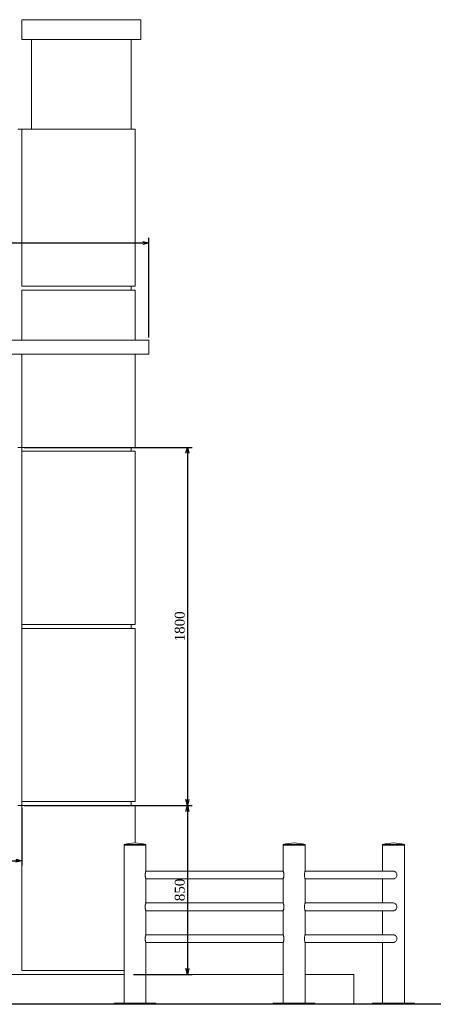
# Model space of a CAD drawing. Header units: millimetres. Extents: x -40905 to 48254, y -76282 to -42687.
# Tile 23 of 23: x 41660 to 43740, y -47637 to -42687. Entities that reach past the tile are written whole.
import ezdxf

# ---------------------------------------------------------------- set-up
doc = ezdxf.new("R2010")
doc.units = ezdxf.units.MM
doc.styles.get("Standard").update_dxf_attribs({"font": 'times.ttf'})
doc.dimstyles.new('ISO-25', dxfattribs={"dimscale": 50, "dimtxt": 2.5, "dimasz": 1.5, "dimexe": 1.25, "dimexo": 0.625, "dimtad": 1, "dimdec": 0, "dimtxsty": 'Standard', "dimblk": 'OPEN30', "dimcen": 2.5, "dimadec": 0, "dimazin": 0, "dimtfac": 1, "dimtdec": 0, "dimtmove": 0, "dimatfit": 3, "dimldrblk": 'OPEN30', "dimfxl": 1, "dimarcsym": 0})

# ---------------------------------------------------------------- blocks, each defined once
blk = doc.blocks.new('A$C58DC4B83')
at = {"color": 0, "linetype": 'Continuous', "lineweight": 0, "extrusion": (0, 1, 0)}
for p, q in [((-13556.6, -19834.3), (-13556.6, -19734.3)), ((-12956.6, -19734.3), (-13556.6, -19734.3)), ((-12956.6, -19834.3), (-12956.6, -19734.3)), ((-13556.6, -19834.3), (-12956.6, -19834.3)), ((-13506.6, -19834.3), (-13506.6, -20284.3)), ((-13006.6, -19834.3), (-13006.6, -20284.3)), ((-13576.6, -20284.3), (-13556.6, -20284.3)), ((-13556.6, -20284.3), (-12986.6, -20284.3)), ((-13556.6, -20284.3), (-13556.6, -21074.3)), ((-12986.6, -20284.3), (-12986.6, -21074.3)), ((-13556.6, -21074.3), (-12986.6, -21074.3)), ((-13006.6, -21094.3), (-13006.6, -21074.3)), ((-13556.6, -21094.3), (-13556.6, -21345.1)), ((-12986.6, -21094.3), (-13556.6, -21094.3)), ((-12986.6, -21094.3), (-12986.6, -21345.1)), ((-15683.9, -21345.1), (-12916.6, -21345.1)), ((-12916.6, -21345.1), (-12916.6, -21415.1)), ((-12916.6, -21415.1), (-15683.9, -21415.1)), ((-13556.6, -21415.1), (-13556.6, -21884.3)), ((-12986.6, -21415.1), (-12986.6, -21884.3)), ((-13556.6, -21884.3), (-13576.6, -21884.3)), ((-13556.6, -21884.3), (-12986.6, -21884.3)), ((-13556.6, -21904.3), (-13556.6, -21884.3)), ((-12986.6, -21904.3), (-13556.6, -21904.3)), ((-13556.6, -21904.3), (-13556.6, -22774.3)), ((-13006.6, -21904.3), (-13006.6, -21884.3)), ((-12986.6, -21904.3), (-12986.6, -22774.3)), ((-13556.6, -22774.3), (-12986.6, -22774.3)), ((-13556.6, -22794.3), (-13556.6, -22774.3)), ((-12986.6, -22794.3), (-13556.6, -22794.3)), ((-13556.6, -22794.3), (-13556.6, -23664.3)), ((-13006.6, -22794.3), (-13006.6, -22774.3)), ((-12986.6, -22794.3), (-12986.6, -23664.3)), ((-13576.6, -23684.3), (-13556.6, -23684.3)), ((-13556.6, -23664.3), (-12986.6, -23664.3)), ((-13556.6, -23684.3), (-13556.6, -23664.3)), ((-13556.6, -23684.3), (-13556.6, -24514.3)), ((-12986.6, -23684.3), (-13556.6, -23684.3)), ((-13006.6, -23664.3), (-13006.6, -23684.3)), ((-12986.6, -23684.3), (-12986.6, -23873)), ((-13041.6, -23881.3), (-12931.6, -23881.3)), ((-13041.6, -23881.3), (-13041.6, -23882.3)), ((-13041.6, -23882.3), (-12931.6, -23882.3)), ((-13025.5, -23884.3), (-13041.6, -23884.3)), ((-13041.6, -23884.3), (-13041.6, -24679.3)), ((-13038.6, -23882.3), (-13038.6, -23884.3)), ((-12931.6, -23884.3), (-13025.5, -23884.3)), ((-12934.6, -23882.3), (-12934.6, -23884.3)), ((-12931.6, -23881.3), (-12931.6, -23882.3)), ((-12931.6, -23884.3), (-12931.6, -24014.3)), ((-12241.6, -23881.3), (-12131.6, -23881.3)), ((-12241.6, -23881.3), (-12241.6, -23882.3)), ((-12241.6, -23882.3), (-12131.6, -23882.3)), ((-12225.5, -23884.3), (-12241.6, -23884.3)), ((-12241.6, -23884.3), (-12241.6, -24014.3)), ((-12238.6, -23882.3), (-12238.6, -23884.3)), ((-12131.6, -23884.3), (-12225.5, -23884.3)), ((-12134.6, -23882.3), (-12134.6, -23884.3)), ((-12131.6, -23881.3), (-12131.6, -23882.3)), ((-12131.6, -23884.3), (-12131.6, -24014.6)), ((-11686.6, -23881.3), (-11741.6, -23881.3)), ((-11741.6, -23882.3), (-11741.6, -23881.3)), ((-11686.6, -23882.3), (-11741.6, -23882.3)), ((-11741.6, -23884.3), (-11631.6, -23884.3)), ((-11741.6, -24014.3), (-11741.6, -23884.3)), ((-11738.6, -23884.3), (-11738.6, -23882.3)), ((-11631.6, -23881.3), (-11686.6, -23881.3)), ((-11631.6, -23882.3), (-11686.6, -23882.3)), ((-11634.6, -23884.3), (-11634.6, -23882.3)), ((-11631.6, -23882.3), (-11631.6, -23881.3)), ((-11631.6, -24679.3), (-11631.6, -23884.3)), ((-12241.6, -24014.3), (-12931.6, -24014.3)), ((-12931.6, -24054.3), (-12931.6, -24174.3)), ((-12241.6, -24054.3), (-12931.6, -24054.3)), ((-12241.6, -24054.3), (-12241.6, -24174.3)), ((-11689.6, -24014.3), (-12131.6, -24014.3)), ((-12131.6, -24054.1), (-12131.6, -24174.6)), ((-12131.6, -24054.3), (-11689.6, -24054.3)), ((-11741.6, -24174.3), (-11741.6, -24054.3)), ((-12241.6, -24174.3), (-12931.6, -24174.3)), ((-11689.6, -24174.3), (-12131.6, -24174.3)), ((-12931.6, -24214.3), (-12931.6, -24334.3)), ((-12241.6, -24214.3), (-12931.6, -24214.3)), ((-12241.6, -24214.3), (-12241.6, -24334.3)), ((-12131.6, -24214.1), (-12131.6, -24334.6)), ((-12131.6, -24214.3), (-11689.6, -24214.3)), ((-11741.6, -24334.3), (-11741.6, -24214.3)), ((-12241.6, -24334.3), (-12931.6, -24334.3)), ((-11689.6, -24334.3), (-12131.6, -24334.3)), ((-12931.6, -24374.3), (-12931.6, -24679.3)), ((-12241.6, -24374.3), (-12931.6, -24374.3)), ((-12241.6, -24374.3), (-12241.6, -24679.3)), ((-12131.6, -24374.1), (-12131.6, -24679.3)), ((-12131.6, -24374.3), (-11689.6, -24374.3)), ((-11741.6, -24679.3), (-11741.6, -24374.3)), ((-25831.6, -24534.3), (-13041.6, -24534.3)), ((-13556.6, -24514.3), (-13041.6, -24514.3)), ((-12931.6, -24534.3), (-12241.6, -24534.3)), ((-11886.6, -24534.3), (-12131.6, -24534.3)), ((-11886.6, -24684.3), (-11886.6, -24534.3)), ((-12881.6, -24679.3), (-13091.6, -24679.3)), ((-13091.6, -24684.3), (-13091.6, -24679.3)), ((-12881.6, -24684.3), (-12881.6, -24679.3)), ((-12081.6, -24679.3), (-12291.6, -24679.3)), ((-12291.6, -24684.3), (-12291.6, -24679.3)), ((-12081.6, -24684.3), (-12081.6, -24679.3)), ((-11791.6, -24679.3), (-11581.6, -24679.3)), ((-11791.6, -24679.3), (-11791.6, -24684.3)), ((-11581.6, -24679.3), (-11581.6, -24684.3))]:
    blk.add_line(p, q, dxfattribs=at)
at = {"color": 0, "linetype": 'Continuous', "lineweight": 30, "extrusion": (0, 1, 0)}
blk.add_line((-7761.7, -24684.3), (-31111.4, -24684.3), dxfattribs=at)
at = {"color": 0, "linetype": 'Continuous', "lineweight": 0, "extrusion": (0, 0, -1)}
for centre in [(12986.6, -24058), (12186.6, -24058), (11686.6, -24058)]:
    blk.add_arc(centre, 185, 72.7047, 107.2953, dxfattribs=at)
at = {"color": 0, "linetype": 'Continuous', "lineweight": 0}
for points, knots in [([(-12931.6, -24014.3), (-12931.6, -24014.3), (-12931.6, -24014.4), (-12931.6, -24014.5), (-12931.7, -24014.6), (-12931.8, -24015), (-12932, -24015.4), (-12932.3, -24016.4), (-12932.5, -24017), (-12933, -24018.5), (-12933.2, -24019.3), (-12933.7, -24021.1), (-12933.9, -24022.1), (-12934.4, -24024.2), (-12934.6, -24025.4), (-12935, -24027.9), (-12935.1, -24029.2), (-12935.3, -24031.1), (-12935.3, -24031.8), (-12935.3, -24033.1), (-12935.4, -24033.7), (-12935.4, -24035), (-12935.3, -24035.6), (-12935.3, -24036.9), (-12935.3, -24037.6), (-12935.1, -24039.5), (-12935, -24040.8), (-12934.6, -24043.3), (-12934.4, -24044.4), (-12933.9, -24046.6), (-12933.7, -24047.6), (-12933.2, -24049.4), (-12933, -24050.2), (-12932.5, -24051.7), (-12932.3, -24052.3), (-12932, -24053.3), (-12931.8, -24053.7), (-12931.7, -24054.1), (-12931.6, -24054.2), (-12931.6, -24054.3), (-12931.6, -24054.3), (-12931.6, -24054.3)], [30.439541, 30.439541, 30.439541, 30.439541, 32.341373, 32.341373, 34.243206, 34.243206, 38.046871, 38.046871, 41.850536, 41.850536, 45.654202, 45.654202, 49.460422, 49.460422, 53.266642, 53.266642, 57.072862, 57.072862, 58.975972, 58.975972, 60.879082, 60.879082, 62.782192, 62.782192, 64.685302, 64.685302, 68.491522, 68.491522, 72.297742, 72.297742, 76.103962, 76.103962, 79.907627, 79.907627, 83.711292, 83.711292, 87.514957, 87.514957, 89.41679, 89.41679, 91.318623, 91.318623, 91.318623, 91.318623]), ([(-12241.6, -24054.3), (-12241.6, -24054.3), (-12241.6, -24054.3), (-12241.5, -24054.2), (-12241.5, -24054.1), (-12241.4, -24053.7), (-12241.2, -24053.3), (-12240.9, -24052.3), (-12240.7, -24051.7), (-12240.2, -24050.2), (-12240, -24049.4), (-12239.5, -24047.6), (-12239.3, -24046.6), (-12238.8, -24044.4), (-12238.6, -24043.3), (-12238.2, -24040.8), (-12238.1, -24039.5), (-12237.9, -24037.6), (-12237.9, -24036.9), (-12237.8, -24035.6), (-12237.8, -24035), (-12237.8, -24033.7), (-12237.8, -24033.1), (-12237.9, -24031.8), (-12237.9, -24031.1), (-12238.1, -24029.2), (-12238.2, -24027.9), (-12238.6, -24025.4), (-12238.8, -24024.2), (-12239.3, -24022.1), (-12239.5, -24021.1), (-12240, -24019.3), (-12240.2, -24018.5), (-12240.7, -24017), (-12240.9, -24016.4), (-12241.2, -24015.4), (-12241.4, -24015), (-12241.5, -24014.6), (-12241.5, -24014.5), (-12241.6, -24014.4), (-12241.6, -24014.3), (-12241.6, -24014.3)], [30.439541, 30.439541, 30.439541, 30.439541, 32.341373, 32.341373, 34.243206, 34.243206, 38.046871, 38.046871, 41.850536, 41.850536, 45.654202, 45.654202, 49.460422, 49.460422, 53.266642, 53.266642, 57.072862, 57.072862, 58.975972, 58.975972, 60.879082, 60.879082, 62.782192, 62.782192, 64.685302, 64.685302, 68.491522, 68.491522, 72.297742, 72.297742, 76.103962, 76.103962, 79.907627, 79.907627, 83.711292, 83.711292, 87.514957, 87.514957, 89.41679, 89.41679, 91.318623, 91.318623, 91.318623, 91.318623]), ([(-12131.6, -24014.6), (-12131.6, -24014.6), (-12131.6, -24014.6), (-12131.6, -24015), (-12131.8, -24015.9), (-12132.4, -24018.5), (-12132.8, -24020.3), (-12133.6, -24024.3), (-12133.9, -24026.5), (-12134.3, -24031), (-12134.4, -24033.3), (-12134.3, -24038.1), (-12134.1, -24040.5), (-12133.5, -24045.2), (-12133, -24047.4), (-12132.2, -24050.9), (-12131.9, -24052.2), (-12131.6, -24053.5), (-12131.6, -24053.9), (-12131.6, -24054.1)], [-60.888991, -60.888991, -60.888991, -60.888991, -60.83139, -60.83139, -52.95592, -52.95592, -44.91917, -44.91917, -37.645093, -37.645093, -30.686738, -30.686738, -23.172639, -23.172639, -14.910287, -14.910287, -7.2675, -7.2675, -3.049778, -3.049778, -3.049778, -3.049778]), ([(-11689.6, -24054.3), (-11688.2, -24054.3), (-11686.8, -24054.2), (-11684, -24053.6), (-11682.7, -24053.2), (-11679, -24051.6), (-11676.8, -24050), (-11673.2, -24046.4), (-11671.8, -24044.3), (-11669.9, -24039.9), (-11669.3, -24037.6), (-11669.1, -24033.2), (-11669.4, -24031.1), (-11670.7, -24026.6), (-11671.9, -24024.2), (-11675.1, -24020.1), (-11677.1, -24018.4), (-11681.5, -24015.9), (-11683.8, -24015), (-11687.4, -24014.4), (-11688.5, -24014.3), (-11689.6, -24014.3)], [-127.287553, -127.287553, -127.287553, -127.287553, -123.014877, -123.014877, -118.864132, -118.864132, -110.847639, -110.847639, -103.344585, -103.344585, -96.263296, -96.263296, -89.987764, -89.987764, -82.101473, -82.101473, -74.133579, -74.133579, -66.775888, -66.775888, -63.386007, -63.386007, -63.386007, -63.386007]), ([(-12931.6, -24174.3), (-12931.6, -24174.3), (-12931.6, -24174.4), (-12931.6, -24174.5), (-12931.7, -24174.6), (-12931.8, -24175), (-12932, -24175.4), (-12932.3, -24176.4), (-12932.5, -24177), (-12933, -24178.5), (-12933.2, -24179.3), (-12933.7, -24181.1), (-12933.9, -24182.1), (-12934.4, -24184.2), (-12934.6, -24185.4), (-12935, -24187.9), (-12935.1, -24189.2), (-12935.3, -24191.1), (-12935.3, -24191.8), (-12935.3, -24193.1), (-12935.4, -24193.7), (-12935.4, -24195), (-12935.3, -24195.6), (-12935.3, -24196.9), (-12935.3, -24197.6), (-12935.1, -24199.5), (-12935, -24200.8), (-12934.6, -24203.3), (-12934.4, -24204.4), (-12933.9, -24206.6), (-12933.7, -24207.6), (-12933.2, -24209.4), (-12933, -24210.2), (-12932.5, -24211.7), (-12932.3, -24212.3), (-12932, -24213.3), (-12931.8, -24213.7), (-12931.7, -24214.1), (-12931.6, -24214.2), (-12931.6, -24214.3), (-12931.6, -24214.3), (-12931.6, -24214.3)], [30.439541, 30.439541, 30.439541, 30.439541, 32.341373, 32.341373, 34.243206, 34.243206, 38.046871, 38.046871, 41.850536, 41.850536, 45.654202, 45.654202, 49.460422, 49.460422, 53.266642, 53.266642, 57.072862, 57.072862, 58.975972, 58.975972, 60.879082, 60.879082, 62.782192, 62.782192, 64.685302, 64.685302, 68.491522, 68.491522, 72.297742, 72.297742, 76.103962, 76.103962, 79.907627, 79.907627, 83.711292, 83.711292, 87.514957, 87.514957, 89.41679, 89.41679, 91.318623, 91.318623, 91.318623, 91.318623]), ([(-12241.6, -24214.3), (-12241.6, -24214.3), (-12241.6, -24214.3), (-12241.5, -24214.2), (-12241.5, -24214.1), (-12241.4, -24213.7), (-12241.2, -24213.3), (-12240.9, -24212.3), (-12240.7, -24211.7), (-12240.2, -24210.2), (-12240, -24209.4), (-12239.5, -24207.6), (-12239.3, -24206.6), (-12238.8, -24204.4), (-12238.6, -24203.3), (-12238.2, -24200.8), (-12238.1, -24199.5), (-12237.9, -24197.6), (-12237.9, -24196.9), (-12237.8, -24195.6), (-12237.8, -24195), (-12237.8, -24193.7), (-12237.8, -24193.1), (-12237.9, -24191.8), (-12237.9, -24191.1), (-12238.1, -24189.2), (-12238.2, -24187.9), (-12238.6, -24185.4), (-12238.8, -24184.2), (-12239.3, -24182.1), (-12239.5, -24181.1), (-12240, -24179.3), (-12240.2, -24178.5), (-12240.7, -24177), (-12240.9, -24176.4), (-12241.2, -24175.4), (-12241.4, -24175), (-12241.5, -24174.6), (-12241.5, -24174.5), (-12241.6, -24174.4), (-12241.6, -24174.3), (-12241.6, -24174.3)], [30.439541, 30.439541, 30.439541, 30.439541, 32.341373, 32.341373, 34.243206, 34.243206, 38.046871, 38.046871, 41.850536, 41.850536, 45.654202, 45.654202, 49.460422, 49.460422, 53.266642, 53.266642, 57.072862, 57.072862, 58.975972, 58.975972, 60.879082, 60.879082, 62.782192, 62.782192, 64.685302, 64.685302, 68.491522, 68.491522, 72.297742, 72.297742, 76.103962, 76.103962, 79.907627, 79.907627, 83.711292, 83.711292, 87.514957, 87.514957, 89.41679, 89.41679, 91.318623, 91.318623, 91.318623, 91.318623]), ([(-12131.6, -24174.6), (-12131.6, -24174.6), (-12131.6, -24174.6), (-12131.6, -24175), (-12131.8, -24175.9), (-12132.4, -24178.5), (-12132.8, -24180.3), (-12133.6, -24184.3), (-12133.9, -24186.5), (-12134.3, -24191), (-12134.4, -24193.3), (-12134.3, -24198.1), (-12134.1, -24200.5), (-12133.5, -24205.2), (-12133, -24207.4), (-12132.2, -24210.9), (-12131.9, -24212.2), (-12131.6, -24213.5), (-12131.6, -24213.9), (-12131.6, -24214.1)], [-60.888991, -60.888991, -60.888991, -60.888991, -60.83139, -60.83139, -52.95592, -52.95592, -44.91917, -44.91917, -37.645093, -37.645093, -30.686738, -30.686738, -23.172639, -23.172639, -14.910287, -14.910287, -7.2675, -7.2675, -3.049778, -3.049778, -3.049778, -3.049778]), ([(-11689.6, -24214.3), (-11688.2, -24214.3), (-11686.8, -24214.2), (-11684, -24213.6), (-11682.7, -24213.2), (-11679, -24211.6), (-11676.8, -24210), (-11673.2, -24206.4), (-11671.8, -24204.3), (-11669.9, -24199.9), (-11669.3, -24197.6), (-11669.1, -24193.2), (-11669.4, -24191.1), (-11670.7, -24186.6), (-11671.9, -24184.2), (-11675.1, -24180.1), (-11677.1, -24178.4), (-11681.5, -24175.9), (-11683.8, -24175), (-11687.4, -24174.4), (-11688.5, -24174.3), (-11689.6, -24174.3)], [-127.287553, -127.287553, -127.287553, -127.287553, -123.014877, -123.014877, -118.864132, -118.864132, -110.847639, -110.847639, -103.344585, -103.344585, -96.263296, -96.263296, -89.987763, -89.987763, -82.101473, -82.101473, -74.133579, -74.133579, -66.775888, -66.775888, -63.386007, -63.386007, -63.386007, -63.386007]), ([(-12931.6, -24334.3), (-12931.6, -24334.3), (-12931.6, -24334.4), (-12931.6, -24334.5), (-12931.7, -24334.6), (-12931.8, -24335), (-12932, -24335.4), (-12932.3, -24336.4), (-12932.5, -24337), (-12933, -24338.5), (-12933.2, -24339.3), (-12933.7, -24341.1), (-12933.9, -24342.1), (-12934.4, -24344.2), (-12934.6, -24345.4), (-12935, -24347.9), (-12935.1, -24349.2), (-12935.3, -24351.1), (-12935.3, -24351.8), (-12935.3, -24353.1), (-12935.4, -24353.7), (-12935.4, -24355), (-12935.3, -24355.6), (-12935.3, -24356.9), (-12935.3, -24357.6), (-12935.1, -24359.5), (-12935, -24360.8), (-12934.6, -24363.3), (-12934.4, -24364.4), (-12933.9, -24366.6), (-12933.7, -24367.6), (-12933.2, -24369.4), (-12933, -24370.2), (-12932.5, -24371.7), (-12932.3, -24372.3), (-12932, -24373.3), (-12931.8, -24373.7), (-12931.7, -24374.1), (-12931.6, -24374.2), (-12931.6, -24374.3), (-12931.6, -24374.3), (-12931.6, -24374.3)], [30.439541, 30.439541, 30.439541, 30.439541, 32.341373, 32.341373, 34.243206, 34.243206, 38.046871, 38.046871, 41.850536, 41.850536, 45.654202, 45.654202, 49.460422, 49.460422, 53.266642, 53.266642, 57.072862, 57.072862, 58.975972, 58.975972, 60.879082, 60.879082, 62.782192, 62.782192, 64.685302, 64.685302, 68.491522, 68.491522, 72.297742, 72.297742, 76.103962, 76.103962, 79.907627, 79.907627, 83.711292, 83.711292, 87.514957, 87.514957, 89.41679, 89.41679, 91.318623, 91.318623, 91.318623, 91.318623]), ([(-12241.6, -24374.3), (-12241.6, -24374.3), (-12241.6, -24374.3), (-12241.5, -24374.2), (-12241.5, -24374.1), (-12241.4, -24373.7), (-12241.2, -24373.3), (-12240.9, -24372.3), (-12240.7, -24371.7), (-12240.2, -24370.2), (-12240, -24369.4), (-12239.5, -24367.6), (-12239.3, -24366.6), (-12238.8, -24364.4), (-12238.6, -24363.3), (-12238.2, -24360.8), (-12238.1, -24359.5), (-12237.9, -24357.6), (-12237.9, -24356.9), (-12237.8, -24355.6), (-12237.8, -24355), (-12237.8, -24353.7), (-12237.8, -24353.1), (-12237.9, -24351.8), (-12237.9, -24351.1), (-12238.1, -24349.2), (-12238.2, -24347.9), (-12238.6, -24345.4), (-12238.8, -24344.2), (-12239.3, -24342.1), (-12239.5, -24341.1), (-12240, -24339.3), (-12240.2, -24338.5), (-12240.7, -24337), (-12240.9, -24336.4), (-12241.2, -24335.4), (-12241.4, -24335), (-12241.5, -24334.6), (-12241.5, -24334.5), (-12241.6, -24334.4), (-12241.6, -24334.3), (-12241.6, -24334.3)], [30.439541, 30.439541, 30.439541, 30.439541, 32.341373, 32.341373, 34.243206, 34.243206, 38.046871, 38.046871, 41.850536, 41.850536, 45.654202, 45.654202, 49.460422, 49.460422, 53.266642, 53.266642, 57.072862, 57.072862, 58.975972, 58.975972, 60.879082, 60.879082, 62.782192, 62.782192, 64.685302, 64.685302, 68.491522, 68.491522, 72.297742, 72.297742, 76.103962, 76.103962, 79.907627, 79.907627, 83.711292, 83.711292, 87.514957, 87.514957, 89.41679, 89.41679, 91.318623, 91.318623, 91.318623, 91.318623]), ([(-12131.6, -24334.6), (-12131.6, -24334.6), (-12131.6, -24334.6), (-12131.6, -24335), (-12131.8, -24335.9), (-12132.4, -24338.5), (-12132.8, -24340.3), (-12133.6, -24344.3), (-12133.9, -24346.5), (-12134.3, -24351), (-12134.4, -24353.3), (-12134.3, -24358.1), (-12134.1, -24360.5), (-12133.5, -24365.2), (-12133, -24367.4), (-12132.2, -24370.9), (-12131.9, -24372.2), (-12131.6, -24373.5), (-12131.6, -24373.9), (-12131.6, -24374.1)], [-60.888991, -60.888991, -60.888991, -60.888991, -60.83139, -60.83139, -52.95592, -52.95592, -44.91917, -44.91917, -37.645093, -37.645093, -30.686738, -30.686738, -23.172639, -23.172639, -14.910287, -14.910287, -7.2675, -7.2675, -3.049778, -3.049778, -3.049778, -3.049778]), ([(-11689.6, -24374.3), (-11688.2, -24374.3), (-11686.8, -24374.2), (-11684, -24373.6), (-11682.7, -24373.2), (-11679, -24371.6), (-11676.8, -24370), (-11673.2, -24366.4), (-11671.8, -24364.3), (-11669.9, -24359.9), (-11669.3, -24357.6), (-11669.1, -24353.2), (-11669.4, -24351.1), (-11670.7, -24346.6), (-11671.9, -24344.2), (-11675.1, -24340.1), (-11677.1, -24338.4), (-11681.5, -24335.9), (-11683.8, -24335), (-11687.4, -24334.4), (-11688.5, -24334.3), (-11689.6, -24334.3)], [-127.287553, -127.287553, -127.287553, -127.287553, -123.014877, -123.014877, -118.864132, -118.864132, -110.847639, -110.847639, -103.344585, -103.344585, -96.263296, -96.263296, -89.987764, -89.987764, -82.101473, -82.101473, -74.133579, -74.133579, -66.775888, -66.775888, -63.386007, -63.386007, -63.386007, -63.386007])]:
    blk.add_open_spline(points, degree=3, knots=knots, dxfattribs=at)
blk = doc.blocks.new('_Open30')
at = {"color": 0, "linetype": 'ByBlock', "lineweight": -2}
for p, q in [((-1, 0.27), (0, 0)), ((0, 0), (-1, -0.27)), ((0, 0), (-1, 0))]:
    blk.add_line(p, q, dxfattribs=at)
blk = doc.blocks.new('*D694')
at = {"color": 0, "lineweight": -2, "transparency": 16777216}
for p, q in [((39542.3, -44284.9), (39542.3, -43784)), ((42309.5, -44284.9), (42309.5, -43784)), ((39572.3, -43809), (42279.5, -43809))]:
    blk.add_line(p, q, dxfattribs=at)
at = {"layer": 'Defpoints', "color": 0, "lineweight": 5, "transparency": 16777216}
for p in [(42309.5, -43809), (39542.3, -44297.4), (42309.5, -44297.4)]:
    blk.add_point(p, dxfattribs=at)
at = {"color": 0, "lineweight": -2, "transparency": 16777216, "xscale": 30, "yscale": 30, "zscale": 30, "rotation": 180}
blk.add_blockref('_Open30', (39542.3, -43809), dxfattribs=at)
at = {"color": 0, "lineweight": -2, "transparency": 16777216, "xscale": 30, "yscale": 30, "zscale": 30}
blk.add_blockref('_Open30', (42309.5, -43809), dxfattribs=at)
at = {"color": 0, "lineweight": 5, "transparency": 16777216, "insert": (40925.9, -43771), "char_height": 50, "attachment_point": 5}
blk.add_mtext('2767', dxfattribs=at)
blk = doc.blocks.new('*D708')
at = {"color": 0, "lineweight": -2, "transparency": 16777216}
for p, q in [((41682, -44836.6), (42527.6, -44836.6)), ((42502.6, -44866.6), (42502.6, -46606.6)), ((41682, -46636.6), (42527.6, -46636.6))]:
    blk.add_line(p, q, dxfattribs=at)
at = {"layer": 'Defpoints', "color": 0, "lineweight": 5, "transparency": 16777216}
for p in [(41669.5, -44836.6), (41669.5, -46636.6), (42502.6, -46636.6)]:
    blk.add_point(p, dxfattribs=at)
at = {"color": 0, "lineweight": -2, "transparency": 16777216, "xscale": 30, "yscale": 30, "zscale": 30}
for p, rotation in [((42502.6, -44836.6), 90), ((42502.6, -46636.6), 270)]:
    blk.add_blockref('_Open30', p, dxfattribs=dict(at, rotation=rotation))
at = {"color": 0, "lineweight": 5, "transparency": 16777216, "insert": (42464.6, -45736.6), "char_height": 50, "attachment_point": 5, "rotation": 90}
blk.add_mtext('1800', dxfattribs=at)
blk = doc.blocks.new('*D709')
at = {"color": 0, "lineweight": -2, "transparency": 16777216}
for p, q in [((41682, -46636.6), (42527.6, -46636.6)), ((42502.6, -46666.6), (42502.6, -47456.6)), ((42232, -47486.6), (42527.6, -47486.6))]:
    blk.add_line(p, q, dxfattribs=at)
at = {"layer": 'Defpoints', "color": 0, "lineweight": 5, "transparency": 16777216}
for p in [(41669.5, -46636.6), (42219.5, -47486.6), (42502.6, -47486.6)]:
    blk.add_point(p, dxfattribs=at)
at = {"color": 0, "lineweight": -2, "transparency": 16777216, "xscale": 30, "yscale": 30, "zscale": 30}
for p, rotation in [((42502.6, -46636.6), 90), ((42502.6, -47486.6), 270)]:
    blk.add_blockref('_Open30', p, dxfattribs=dict(at, rotation=rotation))
at = {"color": 0, "lineweight": 5, "transparency": 16777216, "insert": (42464.6, -47061.6), "char_height": 50, "attachment_point": 5, "rotation": 90}
blk.add_mtext('850', dxfattribs=at)
blk = doc.blocks.new('*D711')
at = {"color": 0, "lineweight": -2, "transparency": 16777216}
for p, q in [((39869.5, -46649.1), (39869.5, -46939.5)), ((41669.5, -46649.1), (41669.5, -46939.5)), ((39899.5, -46914.5), (41639.5, -46914.5))]:
    blk.add_line(p, q, dxfattribs=at)
at = {"layer": 'Defpoints', "color": 0, "lineweight": 5, "transparency": 16777216}
for p in [(39869.5, -46636.6), (41669.5, -46636.6), (41669.5, -46914.5)]:
    blk.add_point(p, dxfattribs=at)
at = {"color": 0, "lineweight": -2, "transparency": 16777216, "xscale": 30, "yscale": 30, "zscale": 30, "rotation": 180}
blk.add_blockref('_Open30', (39869.5, -46914.5), dxfattribs=at)
at = {"color": 0, "lineweight": -2, "transparency": 16777216, "xscale": 30, "yscale": 30, "zscale": 30}
blk.add_blockref('_Open30', (41669.5, -46914.5), dxfattribs=at)
at = {"color": 0, "lineweight": 5, "transparency": 16777216, "insert": (40769.5, -46876.6), "char_height": 50, "attachment_point": 5}
blk.add_mtext('1800', dxfattribs=at)

msp = doc.modelspace()

# ---------------------------------------------------------------- block references
at = {"lineweight": 5}
msp.add_blockref('A$C58DC4B83', (55226.1, -22952.3, -2612.8), dxfattribs=at)

# ---------------------------------------------------------------- dimensions: what is measured, and where the dimension line sits
at = {"color": 1, "lineweight": 5}
for base, p1, p2, picture, middle in [((42309.5, -43809, -2612.8), (39542.3, -44297.4, -2612.8), (42309.5, -44297.4, -2612.8), '*D694', (40925.9, -43771, -2612.8)), ((41669.5, -46914.5, -2612.8), (39869.5, -46636.6, -2612.8), (41669.5, -46636.6, -2612.8), '*D711', (40769.5, -46876.6, -2612.8))]:
    dim = msp.add_linear_dim(base=base, p1=p1, p2=p2, dimstyle='ISO-25', override={"dimscale": 20, "dimtmove": 1}, dxfattribs=at)
    dim.commit()
    dim.dimension.update_dxf_attribs({"geometry": picture, "text_midpoint": middle})
for base, p1, p2, picture, middle in [((42502.6, -46636.6, -2612.8), (41669.5, -44836.6, -2612.8), (41669.5, -46636.6, -2612.8), '*D708', (42464.6, -45736.6, -2612.8)), ((42502.6, -47486.6, -2612.8), (41669.5, -46636.6, -2612.8), (42219.5, -47486.6, -2612.8), '*D709', (42464.6, -47061.6, -2612.8))]:
    dim = msp.add_linear_dim(base=base, p1=p1, p2=p2, angle=90, dimstyle='ISO-25', override={"dimscale": 20, "dimtmove": 1}, dxfattribs=at)
    dim.commit()
    dim.dimension.update_dxf_attribs({"geometry": picture, "text_midpoint": middle})

doc.saveas('drawing.dxf')
